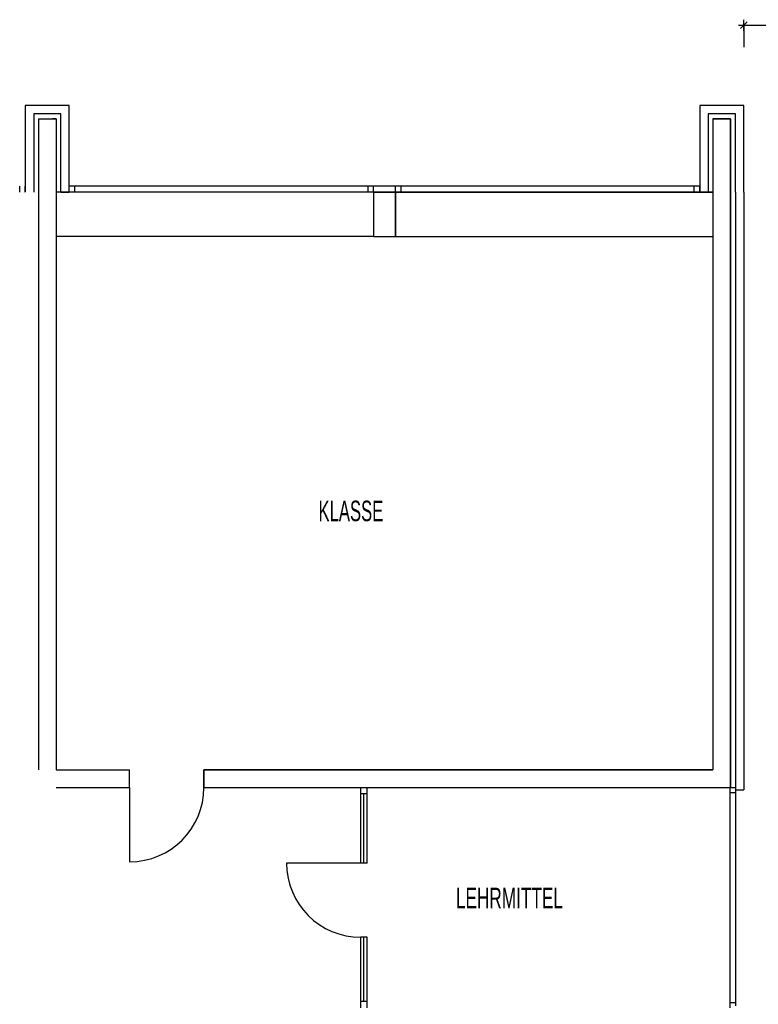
# Model space of a CAD drawing. Extents: x -9 to 2291, y 18 to 1401.
# Tile 16 of 19: x 53 to 63, y 95 to 108. Entities that reach past the tile are written whole.
import ezdxf

# ---------------------------------------------------------------- set-up
doc = ezdxf.new("R2010")
doc.units = 0
doc.linetypes.add('KCONTINUOUS', pattern=[0])
for name, color, linetype in [('GRUNDRISS_BEMA_UNG', 7, 'CONTINUOUS'), ('W01_---', 7, 'CONTINUOUS'), ('W01_GRUNDRISS', 7, 'CONTINUOUS')]:
    doc.layers.add(name, color=color, linetype=linetype)

msp = doc.modelspace()

# ---------------------------------------------------------------- linework, layer by layer
at = {"layer": 'GRUNDRISS_BEMA_UNG', "color": 7, "linetype": 'KCONTINUOUS'}
for p, q in [((63.275, 108.244), (63.275, 108.394)), ((63.2, 108.319), (63.35, 108.319)), ((63.23, 108.274), (63.32, 108.364)), ((63.275, 108.319), (66.626, 108.319)), ((63.275, 108.319), (63.275, 108.019))]:
    msp.add_line(p, q, dxfattribs=at)
at = {"layer": 'W01_GRUNDRISS', "color": 7, "linetype": 'KCONTINUOUS'}
for p, q in [((53.5, 107.226), (53.5, 106.046)), ((54.1, 107.226), (53.5, 107.226)), ((54.1, 106.046), (54.1, 107.226)), ((63.275, 107.226), (62.675, 107.226)), ((62.675, 107.226), (62.675, 106.046)), ((63.275, 106.046), (63.275, 107.226)), ((53.615, 107.111), (53.615, 106.046)), ((53.985, 107.111), (53.615, 107.111)), ((53.985, 106.046), (53.985, 107.111)), ((63.16, 107.111), (62.79, 107.111)), ((62.79, 107.111), (62.79, 106.046)), ((63.16, 106.046), (63.16, 107.111)), ((53.68, 107.046), (53.68, 98.186)), ((53.68, 107.046), (53.92, 107.046)), ((53.92, 107.046), (53.87, 107.046)), ((53.92, 107.046), (53.92, 98.186)), ((62.855, 107.046), (63.095, 107.046)), ((62.855, 107.046), (62.855, 98.186)), ((63.095, 107.046), (63.095, 97.946)), ((53.425, 106.046), (53.425, 106.131)), ((53.5, 106.046), (53.5, 106.131)), ((54.1, 106.111), (54.1, 106.196)), ((62.675, 106.131), (54.1, 106.131)), ((54.175, 106.046), (54.175, 106.131)), ((58.163, 106.046), (58.163, 106.131)), ((58.238, 106.046), (58.238, 106.131)), ((58.538, 106.046), (58.538, 106.131)), ((58.613, 106.046), (58.613, 106.131)), ((62.6, 106.046), (62.6, 106.131)), ((62.675, 106.046), (62.675, 106.131)), ((58.238, 106.046), (53.92, 106.046)), ((53.985, 106.046), (54.1, 106.046)), ((54.17, 106.046), (54.045, 106.046)), ((58.238, 106.046), (58.238, 105.446)), ((58.238, 106.046), (58.538, 106.046)), ((58.538, 106.046), (62.855, 106.046)), ((58.538, 106.046), (58.538, 105.446)), ((62.855, 106.046), (58.538, 106.046)), ((63.16, 106.046), (63.16, 97.916)), ((63.275, 106.046), (63.275, 97.916)), ((58.238, 105.446), (53.92, 105.446)), ((58.238, 105.446), (58.538, 105.446)), ((58.538, 105.446), (62.855, 105.446)), ((53.92, 98.186), (54.92, 98.186)), ((54.92, 97.946), (54.92, 98.186)), ((55.93, 97.946), (55.93, 98.186)), ((55.93, 98.186), (62.855, 98.186)), ((53.92, 97.946), (54.92, 97.946)), ((54.92, 97.946), (54.92, 96.936)), ((55.93, 97.946), (63.095, 97.946)), ((58.065, 96.918), (58.065, 97.946)), ((58.15, 96.918), (58.15, 97.946)), ((63.085, 97.946), (63.085, 94.946)), ((63.095, 97.946), (63.16, 97.946)), ((58.15, 97.858), (58.065, 97.858)), ((58.108, 96.918), (58.108, 97.858)), ((63.16, 97.876), (63.085, 97.876)), ((63.16, 97.916), (63.275, 97.916)), ((63.16, 97.916), (63.16, 94.976)), ((58.065, 96.918), (57.055, 96.918)), ((58.15, 96.918), (58.065, 96.918)), ((58.15, 95.908), (58.065, 95.908)), ((58.065, 94.946), (58.065, 95.908)), ((58.108, 95.034), (58.108, 95.908)), ((58.15, 94.946), (58.15, 95.908)), ((58.15, 95.034), (58.065, 95.034)), ((63.16, 95.016), (63.085, 95.016))]:
    msp.add_line(p, q, dxfattribs=at)
at = {"layer": 'W01_GRUNDRISS', "color": 137, "linetype": 'KCONTINUOUS'}
for p, q in [((62.855, 107.046), (62.855, 98.186)), ((63.095, 107.046), (62.855, 107.046)), ((62.855, 107.046), (62.855, 98.186)), ((63.095, 107.046), (62.855, 107.046)), ((63.095, 97.946), (63.095, 107.046)), ((63.095, 97.946), (63.095, 107.046)), ((58.538, 106.046), (58.238, 106.046)), ((58.238, 106.046), (58.238, 105.446)), ((58.538, 106.046), (58.238, 106.046)), ((58.238, 106.046), (58.238, 105.446)), ((58.538, 105.446), (58.538, 106.046)), ((58.538, 105.446), (58.538, 106.046)), ((58.238, 105.446), (58.538, 105.446)), ((58.238, 105.446), (58.538, 105.446)), ((62.855, 98.186), (55.93, 98.186)), ((55.93, 98.186), (55.93, 97.946)), ((62.855, 98.186), (55.93, 98.186)), ((55.93, 98.186), (55.93, 97.946)), ((55.93, 97.946), (63.095, 97.946)), ((55.93, 97.946), (63.095, 97.946))]:
    msp.add_line(p, q, dxfattribs=at)
at = {"layer": 'W01_GRUNDRISS', "color": 7, "linetype": 'KCONTINUOUS'}
for centre, start, end in [((54.92, 97.946), 270, 360), ((58.065, 96.918), 180, 270)]:
    msp.add_arc(centre, 1.01, start, end, dxfattribs=at)

# ---------------------------------------------------------------- texts
at = {"layer": 'W01_---', "color": 7}
for s, width, p in [('KLASSE', 0.605159, (57.489, 101.57, 61)), ('LEHRMITTEL', 0.625, (59.358, 96.302, 61))]:
    msp.add_text(s, height=0.28, dxfattribs=dict(at, width=width)).set_placement(p)

doc.saveas('drawing.dxf')
